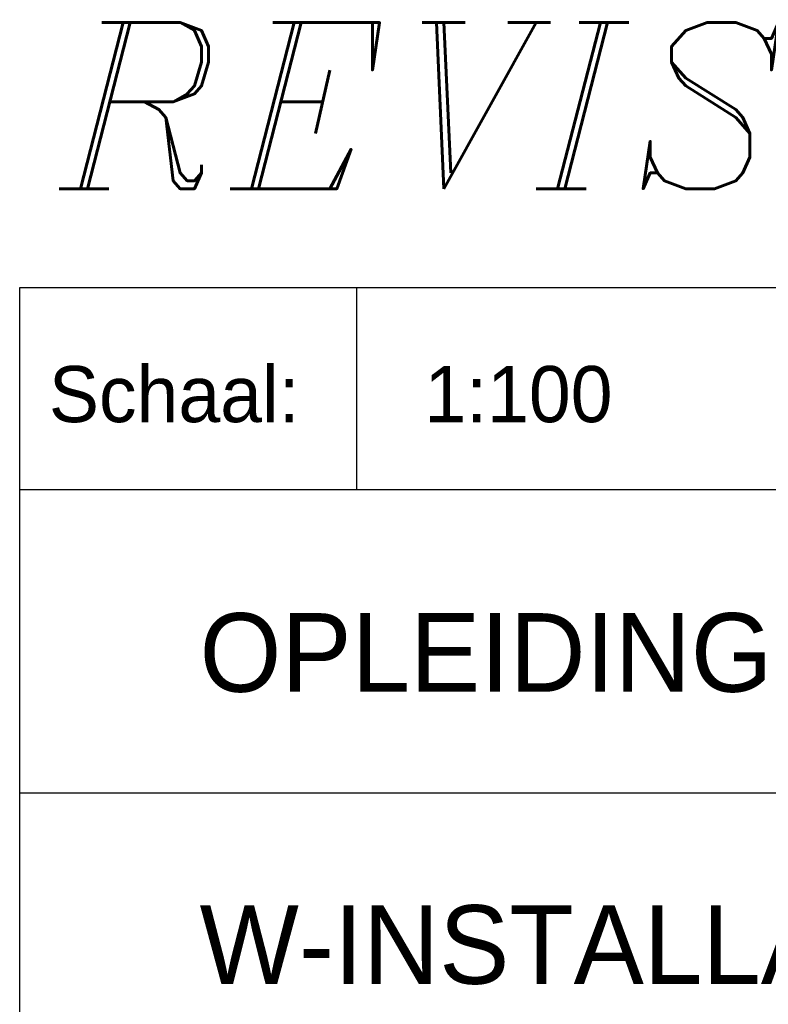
# Model space of a CAD drawing. Extents: x 9010 to 343255, y 15280 to 659207.
# Tile 65 of 76: x 109410 to 112740, y 19389 to 23772. Entities that reach past the tile are written whole.
import ezdxf

# ---------------------------------------------------------------- set-up
doc = ezdxf.new("R2010")
doc.units = 0
doc.header["$LTSCALE"] = 100
doc.layers.get('0').update_dxf_attribs({"linetype": 'CONTINUOUS'})
doc.layers.add('BL$4----', color=7, linetype='CONTINUOUS')
doc.layers.add('WL561---', color=4, linetype='CONTINUOUS')
doc.styles.add('BURO-025', font='BUROFONT.shx', dxfattribs={"height": 250})
doc.styles.add('BURO-035', font='BUROFONT.shx', dxfattribs={"height": 350})
doc.styles.add('BURO-050', font='BUROFONT.shx', dxfattribs={"height": 500})
doc.styles.add('ITALICC', font='italicc', dxfattribs={"width": 10, "height": 10})

# ---------------------------------------------------------------- blocks, each defined once
blk = doc.blocks.new('KUIJPERSKLEUR')
at = {"color": 1}
for p, q in [((-185, 10), (-185, 73)), ((-185, 73), (-10, 73)), ((-170, 64), (-170, 73)), ((-185, 64), (-10, 64)), ((-185, 50.5), (-55, 50.5))]:
    blk.add_line(p, q, dxfattribs=at)
at = {"color": 1, "style": 'BURO-025'}
blk.add_text('Schaal:', height=2.5, dxfattribs=at).set_placement((-183.704, 67))
at = {"color": 150, "style": 'BURO-025'}
for tag, p in [('TKSCHAAL', (-167, 67)), ('TKBLADNR', (-124, 67)), ('TKDATCREAT', (-81, 67)), ('TKDATA', (-30, 67)), ('TKINIT', (-30, 58)), ('PRPRLEID', (-30, 49)), ('PRGRLEID', (-30, 40))]:
    blk.add_attdef(tag, p, '', height=2.5, dxfattribs=at)
at = {"color": 3, "style": 'BURO-035'}
for tag, p in [('PROMSCHR', (-177, 55)), ('TK1OMSCHR', (-177, 42))]:
    blk.add_attdef(tag, p, '', height=3.5, dxfattribs=at)
at = {"color": 1, "style": 'BURO-025'}
blk.add_attdef('TKFILE', (-4, 40), '', height=2.5, rotation=90, dxfattribs=at)
blk.add_attdef('PRNAAM', (-30, 31.5), '', height=2.5, dxfattribs=at)
at = {"color": 4, "style": 'BURO-050'}
blk.add_attdef('TKTEKNR', (-48, 19), '', height=5, dxfattribs=at)

msp = doc.modelspace()

# ---------------------------------------------------------------- block references
at = {"layer": 'BL$4----'}
ref = msp.add_blockref('KUIJPERSKLEUR', (127910.1, 15280.4), dxfattribs=dict(at, xscale=100, yscale=100, zscale=100))
ref.add_attrib('TKSCHAAL', '1:100', (111210.1, 21980.4), dxfattribs={"layer": '0', "color": 150, "height": 250, "style": 'BURO-025'})
ref.add_attrib('PROMSCHR', 'OPLEIDINGSCENTRUM KM-LAAN HELMOND', (110210.1, 20780.4), dxfattribs={"layer": '0', "color": 3, "height": 350, "style": 'BURO-035'})
ref.add_attrib('TK1OMSCHR', 'W-INSTALLATIE KRUIPRUIMTE DEEL A', (110210.1, 19480.4), dxfattribs={"layer": '0', "color": 3, "height": 350, "style": 'BURO-035'})

# ---------------------------------------------------------------- texts
at = {"layer": 'WL561---', "color": 5, "linetype": 'CONTINUOUS', "style": 'ITALICC'}
msp.add_text('REVISIE DECEMBER 2002', height=739.2, dxfattribs=at).set_placement((109585.1, 23019.5))

doc.saveas('drawing.dxf')
